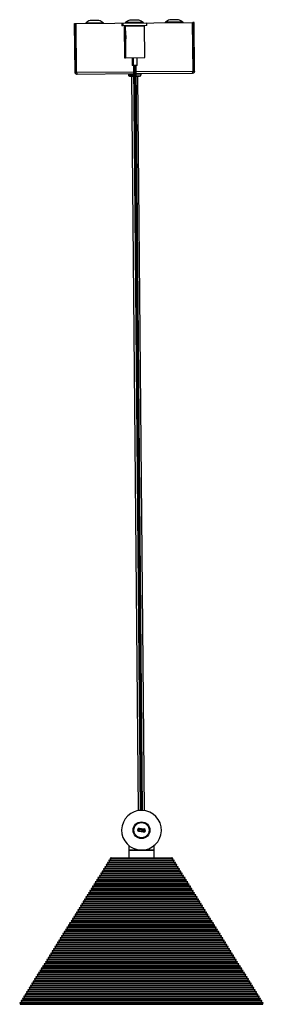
# Model space of a CAD drawing. Header units: millimetres. Extents: x 878 to 2596, y 431 to 1547.
# Tile 5 of 5: x 2443 to 2596, y 927 to 1547. Entities that reach past the tile are written whole.
import ezdxf

# ---------------------------------------------------------------- set-up
doc = ezdxf.new("R2010")
doc.units = ezdxf.units.MM

msp = doc.modelspace()

# ---------------------------------------------------------------- linework, layer by layer
at = {"color": 7, "linetype": 'Continuous', "lineweight": 25}
for p, q in [((2477.36, 1513.73), (2477.09, 1544.33)), ((2477.09, 1544.33), (2477.89, 1544.33)), ((2478.16, 1513.73), (2477.89, 1544.33)), ((2477.99, 1544.33), (2551.18, 1544.98)), ((2478.26, 1513.73), (2477.99, 1544.33)), ((2495.09, 1544.76), (2484.08, 1544.66)), ((2492.31, 1546.31), (2486.83, 1546.26)), ((2506.77, 1544.39), (2506.78, 1542.89)), ((2507.4, 1544.39), (2506.77, 1544.39)), ((2507.41, 1542.89), (2506.78, 1542.89)), ((2522.4, 1544.53), (2507.4, 1544.39)), ((2507.4, 1544.39), (2507.41, 1542.89)), ((2522.41, 1543.03), (2507.41, 1542.89)), ((2508.28, 1542.8), (2508.91, 1542.81)), ((2508.28, 1542.8), (2508.46, 1522.8)), ((2508.91, 1542.81), (2520.91, 1542.91)), ((2508.91, 1542.81), (2508.97, 1536.83)), ((2520.09, 1544.98), (2509.08, 1544.89)), ((2509.98, 1542.92), (2509.98, 1542.82)), ((2510.61, 1542.92), (2510.61, 1542.82)), ((2517.31, 1546.53), (2511.83, 1546.48)), ((2519.21, 1542.9), (2519.21, 1543)), ((2521.09, 1522.91), (2520.91, 1542.91)), ((2522.41, 1543.03), (2522.4, 1544.53)), ((2545.09, 1545.2), (2534.08, 1545.11)), ((2542.31, 1546.75), (2536.83, 1546.7)), ((2551.45, 1514.38), (2551.18, 1544.98)), ((2552.08, 1544.99), (2551.28, 1544.98)), ((2551.55, 1514.38), (2551.28, 1544.98)), ((2552.35, 1514.39), (2552.08, 1544.99)), ((2508.99, 1534.62), (2509.09, 1522.81)), ((2508.46, 1522.8), (2509.09, 1522.81)), ((2509.09, 1522.81), (2521.09, 1522.91)), ((2513.21, 1522.84), (2513.26, 1517.85)), ((2513.89, 1517.85), (2513.26, 1517.85)), ((2513.84, 1522.85), (2513.89, 1517.85)), ((2515.02, 1517.86), (2513.89, 1517.85)), ((2514.01, 1517.85), (2518.16, 1049.45)), ((2514.64, 1517.86), (2518.79, 1049.48)), ((2516.39, 1517.87), (2515.02, 1517.86)), ((2519.79, 1049.46), (2515.64, 1517.87)), ((2516.39, 1517.87), (2516.34, 1522.87)), ((2478.16, 1513.73), (2477.36, 1513.73)), ((2478.26, 1513.73), (2514.04, 1514.05)), ((2514.05, 1512.65), (2478.77, 1512.34)), ((2510.87, 1512.62), (2510.87, 1512.12)), ((2510.87, 1512.12), (2514.06, 1512.15)), ((2511.88, 1511.13), (2514.07, 1511.15)), ((2512.88, 1511.14), (2516.97, 1049.31)), ((2515.67, 1514.07), (2551.45, 1514.38)), ((2550.97, 1512.98), (2515.68, 1512.67)), ((2515.69, 1512.17), (2518.87, 1512.19)), ((2515.7, 1511.17), (2517.88, 1511.19)), ((2520.97, 1049.34), (2516.88, 1511.18)), ((2518.87, 1512.19), (2518.87, 1512.69)), ((2551.55, 1514.38), (2552.35, 1514.39)), ((2517.1, 1037.24), (2516.6, 1037.3)), ((2521.06, 1036.73), (2517.1, 1037.24)), ((2517.47, 1036.18), (2517.53, 1036.68)), ((2520.44, 1035.8), (2517.47, 1036.18)), ((2517.53, 1036.68), (2520.51, 1036.3)), ((2517.66, 1037.67), (2517.72, 1038.17)), ((2520.63, 1037.29), (2517.66, 1037.67)), ((2517.72, 1038.17), (2520.7, 1037.79)), ((2520.44, 1035.8), (2520.51, 1036.3)), ((2520.63, 1037.29), (2520.7, 1037.79)), ((2521.06, 1036.73), (2521.56, 1036.67)), ((2511.08, 1027.31), (2511.08, 1024.48)), ((2511.08, 1024.48), (2511.08, 1019.67)), ((2519.08, 1024.48), (2511.08, 1024.48)), ((2511.08, 1024.48), (2519.08, 1024.48)), ((2527.08, 1024.48), (2519.08, 1024.48)), ((2519.08, 1024.48), (2527.08, 1024.48)), ((2527.08, 1024.48), (2527.08, 1027.35)), ((2527.08, 1019.67), (2527.08, 1024.48)), ((2527.68, 1027.91), (2527.68, 1027.91)), ((2497.89, 1015.6), (2496.84, 1015.34)), ((2498.74, 1016.95), (2497.69, 1016.7)), ((2497.69, 1016.7), (2497.94, 1015.68)), ((2497.69, 1016.7), (2519.08, 1016.7)), ((2497.94, 1015.68), (2497.89, 1015.6)), ((2497.89, 1015.6), (2519.08, 1015.6)), ((2497.94, 1015.68), (2519.08, 1015.68)), ((2499.58, 1018.31), (2498.54, 1018.05)), ((2498.54, 1018.05), (2498.79, 1017.04)), ((2498.54, 1018.05), (2519.08, 1018.05)), ((2498.79, 1017.04), (2498.74, 1016.95)), ((2498.74, 1016.95), (2519.08, 1016.95)), ((2498.79, 1017.04), (2519.08, 1017.04)), ((2500.43, 1019.67), (2499.39, 1019.41)), ((2499.39, 1019.41), (2499.64, 1018.4)), ((2499.39, 1019.41), (2519.08, 1019.41)), ((2499.64, 1018.4), (2499.58, 1018.31)), ((2499.58, 1018.31), (2519.08, 1018.31)), ((2499.64, 1018.4), (2519.08, 1018.4)), ((2500.43, 1019.67), (2519.08, 1019.67)), ((2519.08, 1019.67), (2537.73, 1019.67)), ((2519.08, 1019.41), (2538.78, 1019.41)), ((2519.08, 1018.4), (2538.53, 1018.4)), ((2519.08, 1018.31), (2519.08, 1018.4)), ((2519.08, 1018.31), (2538.58, 1018.31)), ((2519.08, 1018.05), (2539.63, 1018.05)), ((2519.08, 1017.04), (2539.37, 1017.04)), ((2519.08, 1016.95), (2519.08, 1017.04)), ((2519.08, 1016.95), (2539.43, 1016.95)), ((2519.08, 1016.7), (2540.47, 1016.7)), ((2519.08, 1015.68), (2540.22, 1015.68)), ((2519.08, 1015.6), (2519.08, 1015.68)), ((2519.08, 1015.6), (2540.28, 1015.6)), ((2538.78, 1019.41), (2537.73, 1019.67)), ((2538.53, 1018.4), (2538.78, 1019.41)), ((2538.58, 1018.31), (2538.53, 1018.4)), ((2539.63, 1018.05), (2538.58, 1018.31)), ((2539.37, 1017.04), (2539.63, 1018.05)), ((2539.43, 1016.95), (2539.37, 1017.04)), ((2540.47, 1016.7), (2539.43, 1016.95)), ((2540.22, 1015.68), (2540.47, 1016.7)), ((2540.28, 1015.6), (2540.22, 1015.68)), ((2541.32, 1015.34), (2540.28, 1015.6)), ((2494.5, 1010.17), (2493.45, 1009.91)), ((2493.45, 1009.91), (2493.7, 1008.9)), ((2493.45, 1009.91), (2519.08, 1009.91)), ((2495.34, 1011.53), (2494.3, 1011.27)), ((2494.3, 1011.27), (2494.55, 1010.25)), ((2494.3, 1011.27), (2519.08, 1011.27)), ((2494.55, 1010.25), (2494.5, 1010.17)), ((2494.5, 1010.17), (2519.08, 1010.17)), ((2494.55, 1010.25), (2519.08, 1010.25)), ((2496.19, 1012.88), (2495.15, 1012.62)), ((2495.15, 1012.62), (2495.4, 1011.61)), ((2495.15, 1012.62), (2519.08, 1012.62)), ((2495.4, 1011.61), (2495.34, 1011.53)), ((2495.34, 1011.53), (2519.08, 1011.53)), ((2495.4, 1011.61), (2519.08, 1011.61)), ((2497.04, 1014.24), (2495.99, 1013.98)), ((2495.99, 1013.98), (2496.24, 1012.97)), ((2495.99, 1013.98), (2519.08, 1013.98)), ((2496.24, 1012.97), (2496.19, 1012.88)), ((2496.19, 1012.88), (2519.08, 1012.88)), ((2496.24, 1012.97), (2519.08, 1012.97)), ((2496.84, 1015.34), (2497.09, 1014.32)), ((2496.84, 1015.34), (2519.08, 1015.34)), ((2497.09, 1014.32), (2497.04, 1014.24)), ((2497.04, 1014.24), (2519.08, 1014.24)), ((2497.09, 1014.32), (2519.08, 1014.32)), ((2519.08, 1015.34), (2541.32, 1015.34)), ((2519.08, 1014.32), (2541.07, 1014.32)), ((2519.08, 1014.24), (2519.08, 1014.32)), ((2519.08, 1014.24), (2541.12, 1014.24)), ((2519.08, 1013.98), (2542.17, 1013.98)), ((2519.08, 1012.97), (2541.92, 1012.97)), ((2519.08, 1012.88), (2519.08, 1012.97)), ((2519.08, 1012.88), (2541.97, 1012.88)), ((2519.08, 1012.62), (2543.02, 1012.62)), ((2519.08, 1011.61), (2542.77, 1011.61)), ((2519.08, 1011.53), (2519.08, 1011.61)), ((2519.08, 1011.53), (2542.82, 1011.53)), ((2519.08, 1011.27), (2543.86, 1011.27)), ((2519.08, 1010.25), (2543.61, 1010.25)), ((2519.08, 1010.17), (2519.08, 1010.25)), ((2519.08, 1010.17), (2543.67, 1010.17)), ((2519.08, 1009.91), (2544.71, 1009.91)), ((2541.07, 1014.32), (2541.32, 1015.34)), ((2541.12, 1014.24), (2541.07, 1014.32)), ((2542.17, 1013.98), (2541.12, 1014.24)), ((2541.92, 1012.97), (2542.17, 1013.98)), ((2541.97, 1012.88), (2541.92, 1012.97)), ((2543.02, 1012.62), (2541.97, 1012.88)), ((2542.77, 1011.61), (2543.02, 1012.62)), ((2542.82, 1011.53), (2542.77, 1011.61)), ((2543.86, 1011.27), (2542.82, 1011.53)), ((2543.61, 1010.25), (2543.86, 1011.27)), ((2543.67, 1010.17), (2543.61, 1010.25)), ((2544.71, 1009.91), (2543.67, 1010.17)), ((2544.46, 1008.9), (2544.71, 1009.91)), ((2490.26, 1003.38), (2489.21, 1003.13)), ((2491.1, 1004.74), (2490.06, 1004.48)), ((2490.06, 1004.48), (2490.31, 1003.47)), ((2490.06, 1004.48), (2519.08, 1004.48)), ((2490.31, 1003.47), (2490.26, 1003.38)), ((2490.26, 1003.38), (2519.08, 1003.38)), ((2490.31, 1003.47), (2519.08, 1003.47)), ((2491.95, 1006.1), (2490.91, 1005.84)), ((2490.91, 1005.84), (2491.16, 1004.83)), ((2490.91, 1005.84), (2519.08, 1005.84)), ((2491.16, 1004.83), (2491.1, 1004.74)), ((2491.1, 1004.74), (2519.08, 1004.74)), ((2491.16, 1004.83), (2519.08, 1004.83)), ((2492.8, 1007.46), (2491.75, 1007.2)), ((2491.75, 1007.2), (2492.01, 1006.18)), ((2491.75, 1007.2), (2519.08, 1007.2)), ((2492.01, 1006.18), (2491.95, 1006.1)), ((2491.95, 1006.1), (2519.08, 1006.1)), ((2492.01, 1006.18), (2519.08, 1006.18)), ((2493.65, 1008.81), (2492.6, 1008.55)), ((2492.6, 1008.55), (2492.85, 1007.54)), ((2492.6, 1008.55), (2519.08, 1008.55)), ((2492.85, 1007.54), (2492.8, 1007.46)), ((2492.8, 1007.46), (2519.08, 1007.46)), ((2492.85, 1007.54), (2519.08, 1007.54)), ((2493.7, 1008.9), (2493.65, 1008.81)), ((2493.65, 1008.81), (2519.08, 1008.81)), ((2493.7, 1008.9), (2519.08, 1008.9)), ((2519.08, 1008.9), (2544.46, 1008.9)), ((2519.08, 1008.81), (2519.08, 1008.9)), ((2519.08, 1008.81), (2544.52, 1008.81)), ((2519.08, 1008.55), (2545.56, 1008.55)), ((2519.08, 1007.54), (2545.31, 1007.54)), ((2519.08, 1007.46), (2519.08, 1007.54)), ((2519.08, 1007.46), (2545.36, 1007.46)), ((2519.08, 1007.2), (2546.41, 1007.2)), ((2519.08, 1006.18), (2546.16, 1006.18)), ((2519.08, 1006.1), (2519.08, 1006.18)), ((2519.08, 1006.1), (2546.21, 1006.1)), ((2519.08, 1005.84), (2547.26, 1005.84)), ((2519.08, 1004.83), (2547.01, 1004.83)), ((2519.08, 1004.74), (2519.08, 1004.83)), ((2519.08, 1004.74), (2547.06, 1004.74)), ((2519.08, 1004.48), (2548.1, 1004.48)), ((2519.08, 1003.47), (2547.85, 1003.47)), ((2519.08, 1003.38), (2519.08, 1003.47)), ((2519.08, 1003.38), (2547.91, 1003.38)), ((2544.52, 1008.81), (2544.46, 1008.9)), ((2545.56, 1008.55), (2544.52, 1008.81)), ((2545.31, 1007.54), (2545.56, 1008.55)), ((2545.36, 1007.46), (2545.31, 1007.54)), ((2546.41, 1007.2), (2545.36, 1007.46)), ((2546.16, 1006.18), (2546.41, 1007.2)), ((2546.21, 1006.1), (2546.16, 1006.18)), ((2547.26, 1005.84), (2546.21, 1006.1)), ((2547.01, 1004.83), (2547.26, 1005.84)), ((2547.06, 1004.74), (2547.01, 1004.83)), ((2548.1, 1004.48), (2547.06, 1004.74)), ((2547.85, 1003.47), (2548.1, 1004.48)), ((2547.91, 1003.38), (2547.85, 1003.47)), ((2548.95, 1003.13), (2547.91, 1003.38)), ((2486.86, 997.96), (2485.82, 997.7)), ((2485.82, 997.7), (2486.07, 996.69)), ((2485.82, 997.7), (2519.08, 997.7)), ((2487.71, 999.31), (2486.67, 999.06)), ((2486.67, 999.06), (2486.92, 998.04)), ((2486.67, 999.06), (2519.08, 999.06)), ((2486.92, 998.04), (2486.86, 997.96)), ((2486.86, 997.96), (2519.08, 997.96)), ((2486.92, 998.04), (2519.08, 998.04)), ((2488.56, 1000.67), (2487.52, 1000.41)), ((2487.52, 1000.41), (2487.77, 999.4)), ((2487.52, 1000.41), (2519.08, 1000.41)), ((2487.77, 999.4), (2487.71, 999.31)), ((2487.71, 999.31), (2519.08, 999.31)), ((2487.77, 999.4), (2519.08, 999.4)), ((2489.41, 1002.03), (2488.36, 1001.77)), ((2488.36, 1001.77), (2488.61, 1000.76)), ((2488.36, 1001.77), (2519.08, 1001.77)), ((2488.61, 1000.76), (2488.56, 1000.67)), ((2488.56, 1000.67), (2519.08, 1000.67)), ((2488.61, 1000.76), (2519.08, 1000.76)), ((2489.21, 1003.13), (2489.46, 1002.11)), ((2489.21, 1003.13), (2519.08, 1003.13)), ((2489.46, 1002.11), (2489.41, 1002.03)), ((2489.41, 1002.03), (2519.08, 1002.03)), ((2489.46, 1002.11), (2519.08, 1002.11)), ((2519.08, 1003.13), (2548.95, 1003.13)), ((2519.08, 1002.11), (2548.7, 1002.11)), ((2519.08, 1002.03), (2519.08, 1002.11)), ((2519.08, 1002.03), (2548.75, 1002.03)), ((2519.08, 1001.77), (2549.8, 1001.77)), ((2519.08, 1000.76), (2549.55, 1000.76)), ((2519.08, 1000.67), (2519.08, 1000.76)), ((2519.08, 1000.67), (2549.6, 1000.67)), ((2519.08, 1000.41), (2550.65, 1000.41)), ((2519.08, 999.4), (2550.4, 999.4)), ((2519.08, 999.31), (2519.08, 999.4)), ((2519.08, 999.31), (2550.45, 999.31)), ((2519.08, 999.06), (2551.5, 999.06)), ((2519.08, 998.04), (2551.25, 998.04)), ((2519.08, 997.96), (2519.08, 998.04)), ((2519.08, 997.96), (2551.3, 997.96)), ((2519.08, 997.7), (2552.34, 997.7)), ((2548.7, 1002.11), (2548.95, 1003.13)), ((2548.75, 1002.03), (2548.7, 1002.11)), ((2549.8, 1001.77), (2548.75, 1002.03)), ((2549.55, 1000.76), (2549.8, 1001.77)), ((2549.6, 1000.67), (2549.55, 1000.76)), ((2550.65, 1000.41), (2549.6, 1000.67)), ((2550.4, 999.4), (2550.65, 1000.41)), ((2550.45, 999.31), (2550.4, 999.4)), ((2551.5, 999.06), (2550.45, 999.31)), ((2551.25, 998.04), (2551.5, 999.06)), ((2551.3, 997.96), (2551.25, 998.04)), ((2552.34, 997.7), (2551.3, 997.96)), ((2552.09, 996.69), (2552.34, 997.7)), ((2482.63, 991.17), (2481.58, 990.91)), ((2481.58, 990.91), (2481.83, 989.9)), ((2481.58, 990.91), (2519.08, 990.91)), ((2483.47, 992.53), (2482.43, 992.27)), ((2482.43, 992.27), (2482.68, 991.26)), ((2482.43, 992.27), (2519.08, 992.27)), ((2482.68, 991.26), (2482.63, 991.17)), ((2482.63, 991.17), (2519.08, 991.17)), ((2482.68, 991.26), (2519.08, 991.26)), ((2484.32, 993.89), (2483.28, 993.63)), ((2483.28, 993.63), (2483.53, 992.61)), ((2483.28, 993.63), (2519.08, 993.63)), ((2483.53, 992.61), (2483.47, 992.53)), ((2483.47, 992.53), (2519.08, 992.53)), ((2483.53, 992.61), (2519.08, 992.61)), ((2485.17, 995.24), (2484.12, 994.99)), ((2484.12, 994.99), (2484.37, 993.97)), ((2484.12, 994.99), (2519.08, 994.99)), ((2484.37, 993.97), (2484.32, 993.89)), ((2484.32, 993.89), (2519.08, 993.89)), ((2484.37, 993.97), (2519.08, 993.97)), ((2486.02, 996.6), (2484.97, 996.34)), ((2484.97, 996.34), (2485.22, 995.33)), ((2484.97, 996.34), (2519.08, 996.34)), ((2485.22, 995.33), (2485.17, 995.24)), ((2485.17, 995.24), (2519.08, 995.24)), ((2485.22, 995.33), (2519.08, 995.33)), ((2486.07, 996.69), (2486.02, 996.6)), ((2486.02, 996.6), (2519.08, 996.6)), ((2486.07, 996.69), (2519.08, 996.69)), ((2519.08, 996.69), (2552.09, 996.69)), ((2519.08, 996.6), (2519.08, 996.69)), ((2519.08, 996.6), (2552.15, 996.6)), ((2519.08, 996.34), (2553.19, 996.34)), ((2519.08, 995.33), (2552.94, 995.33)), ((2519.08, 995.24), (2519.08, 995.33)), ((2519.08, 995.24), (2552.99, 995.24)), ((2519.08, 994.99), (2554.04, 994.99)), ((2519.08, 993.97), (2553.79, 993.97)), ((2519.08, 993.89), (2519.08, 993.97)), ((2519.08, 993.89), (2553.84, 993.89)), ((2519.08, 993.63), (2554.89, 993.63)), ((2519.08, 992.61), (2554.64, 992.61)), ((2519.08, 992.53), (2519.08, 992.61)), ((2519.08, 992.53), (2554.69, 992.53)), ((2519.08, 992.27), (2555.73, 992.27)), ((2519.08, 991.26), (2555.48, 991.26)), ((2519.08, 991.17), (2519.08, 991.26)), ((2519.08, 991.17), (2555.54, 991.17)), ((2519.08, 990.91), (2556.58, 990.91)), ((2552.15, 996.6), (2552.09, 996.69)), ((2553.19, 996.34), (2552.15, 996.6)), ((2552.94, 995.33), (2553.19, 996.34)), ((2552.99, 995.24), (2552.94, 995.33)), ((2554.04, 994.99), (2552.99, 995.24)), ((2553.79, 993.97), (2554.04, 994.99)), ((2553.84, 993.89), (2553.79, 993.97)), ((2554.89, 993.63), (2553.84, 993.89)), ((2554.64, 992.61), (2554.89, 993.63)), ((2554.69, 992.53), (2554.64, 992.61)), ((2555.73, 992.27), (2554.69, 992.53)), ((2555.48, 991.26), (2555.73, 992.27)), ((2555.54, 991.17), (2555.48, 991.26)), ((2556.58, 990.91), (2555.54, 991.17)), ((2556.33, 989.9), (2556.58, 990.91)), ((2479.23, 985.75), (2478.19, 985.49)), ((2478.19, 985.49), (2478.44, 984.47)), ((2478.19, 985.49), (2519.08, 985.49)), ((2480.08, 987.1), (2479.04, 986.84)), ((2479.04, 986.84), (2479.29, 985.83)), ((2479.04, 986.84), (2519.08, 986.84)), ((2479.29, 985.83), (2479.23, 985.75)), ((2479.23, 985.75), (2519.08, 985.75)), ((2479.29, 985.83), (2519.08, 985.83)), ((2480.93, 988.46), (2479.88, 988.2)), ((2479.88, 988.2), (2480.13, 987.19)), ((2479.88, 988.2), (2519.08, 988.2)), ((2480.13, 987.19), (2480.08, 987.1)), ((2480.08, 987.1), (2519.08, 987.1)), ((2480.13, 987.19), (2519.08, 987.19)), ((2481.78, 989.82), (2480.73, 989.56)), ((2480.73, 989.56), (2480.98, 988.54)), ((2480.73, 989.56), (2519.08, 989.56)), ((2480.98, 988.54), (2480.93, 988.46)), ((2480.93, 988.46), (2519.08, 988.46)), ((2480.98, 988.54), (2519.08, 988.54)), ((2481.83, 989.9), (2481.78, 989.82)), ((2481.78, 989.82), (2519.08, 989.82)), ((2481.83, 989.9), (2519.08, 989.9)), ((2519.08, 989.9), (2556.33, 989.9)), ((2519.08, 989.82), (2519.08, 989.9)), ((2519.08, 989.82), (2556.39, 989.82)), ((2519.08, 989.56), (2557.43, 989.56)), ((2519.08, 988.54), (2557.18, 988.54)), ((2519.08, 988.46), (2519.08, 988.54)), ((2519.08, 988.46), (2557.23, 988.46)), ((2519.08, 988.2), (2558.28, 988.2)), ((2519.08, 987.19), (2558.03, 987.19)), ((2519.08, 987.1), (2519.08, 987.19)), ((2519.08, 987.1), (2558.08, 987.1)), ((2519.08, 986.84), (2559.13, 986.84)), ((2519.08, 985.83), (2558.88, 985.83)), ((2519.08, 985.75), (2519.08, 985.83)), ((2519.08, 985.75), (2558.93, 985.75)), ((2519.08, 985.49), (2559.97, 985.49)), ((2556.39, 989.82), (2556.33, 989.9)), ((2557.43, 989.56), (2556.39, 989.82)), ((2557.18, 988.54), (2557.43, 989.56)), ((2557.23, 988.46), (2557.18, 988.54)), ((2558.28, 988.2), (2557.23, 988.46)), ((2558.03, 987.19), (2558.28, 988.2)), ((2558.08, 987.1), (2558.03, 987.19)), ((2559.13, 986.84), (2558.08, 987.1)), ((2558.88, 985.83), (2559.13, 986.84)), ((2558.93, 985.75), (2558.88, 985.83)), ((2559.97, 985.49), (2558.93, 985.75)), ((2559.72, 984.47), (2559.97, 985.49)), ((2474.99, 978.96), (2473.95, 978.7)), ((2473.95, 978.7), (2474.2, 977.69)), ((2473.95, 978.7), (2519.08, 978.7)), ((2475.84, 980.32), (2474.8, 980.06)), ((2474.8, 980.06), (2475.05, 979.05)), ((2474.8, 980.06), (2519.08, 980.06)), ((2475.05, 979.05), (2474.99, 978.96)), ((2474.99, 978.96), (2519.08, 978.96)), ((2475.05, 979.05), (2519.08, 979.05)), ((2476.69, 981.67), (2475.65, 981.42)), ((2475.65, 981.42), (2475.9, 980.4)), ((2475.65, 981.42), (2519.08, 981.42)), ((2475.9, 980.4), (2475.84, 980.32)), ((2475.84, 980.32), (2519.08, 980.32)), ((2475.9, 980.4), (2519.08, 980.4)), ((2477.54, 983.03), (2476.49, 982.77)), ((2476.49, 982.77), (2476.74, 981.76)), ((2476.49, 982.77), (2519.08, 982.77)), ((2476.74, 981.76), (2476.69, 981.67)), ((2476.69, 981.67), (2519.08, 981.67)), ((2476.74, 981.76), (2519.08, 981.76)), ((2478.39, 984.39), (2477.34, 984.13)), ((2477.34, 984.13), (2477.59, 983.12)), ((2477.34, 984.13), (2519.08, 984.13)), ((2477.59, 983.12), (2477.54, 983.03)), ((2477.54, 983.03), (2519.08, 983.03)), ((2477.59, 983.12), (2519.08, 983.12)), ((2478.44, 984.47), (2478.39, 984.39)), ((2478.39, 984.39), (2519.08, 984.39)), ((2478.44, 984.47), (2519.08, 984.47)), ((2519.08, 984.47), (2559.72, 984.47)), ((2519.08, 984.39), (2519.08, 984.47)), ((2519.08, 984.39), (2559.78, 984.39)), ((2519.08, 984.13), (2560.82, 984.13)), ((2519.08, 983.12), (2560.57, 983.12)), ((2519.08, 983.03), (2519.08, 983.12)), ((2519.08, 983.03), (2560.62, 983.03)), ((2519.08, 982.77), (2561.67, 982.77)), ((2519.08, 981.76), (2561.42, 981.76)), ((2519.08, 981.67), (2519.08, 981.76)), ((2519.08, 981.67), (2561.47, 981.67)), ((2519.08, 981.42), (2562.52, 981.42)), ((2519.08, 980.4), (2562.27, 980.4)), ((2519.08, 980.32), (2519.08, 980.4)), ((2519.08, 980.32), (2562.32, 980.32)), ((2519.08, 980.06), (2563.37, 980.06)), ((2519.08, 979.05), (2563.12, 979.05)), ((2519.08, 978.96), (2519.08, 979.05)), ((2519.08, 978.96), (2563.17, 978.96)), ((2519.08, 978.7), (2564.21, 978.7)), ((2559.78, 984.39), (2559.72, 984.47)), ((2560.82, 984.13), (2559.78, 984.39)), ((2560.57, 983.12), (2560.82, 984.13)), ((2560.62, 983.03), (2560.57, 983.12)), ((2561.67, 982.77), (2560.62, 983.03)), ((2561.42, 981.76), (2561.67, 982.77)), ((2561.47, 981.67), (2561.42, 981.76)), ((2562.52, 981.42), (2561.47, 981.67)), ((2562.27, 980.4), (2562.52, 981.42)), ((2562.32, 980.32), (2562.27, 980.4)), ((2563.37, 980.06), (2562.32, 980.32)), ((2563.12, 979.05), (2563.37, 980.06)), ((2563.17, 978.96), (2563.12, 979.05)), ((2564.21, 978.7), (2563.17, 978.96)), ((2563.96, 977.69), (2564.21, 978.7)), ((2471.6, 973.53), (2470.56, 973.28)), ((2470.56, 973.28), (2470.81, 972.26)), ((2470.56, 973.28), (2519.08, 973.28)), ((2470.81, 972.26), (2470.76, 972.18)), ((2470.81, 972.26), (2519.08, 972.26)), ((2472.45, 974.89), (2471.41, 974.63)), ((2471.41, 974.63), (2471.66, 973.62)), ((2471.41, 974.63), (2519.08, 974.63)), ((2471.66, 973.62), (2471.6, 973.53)), ((2471.6, 973.53), (2519.08, 973.53)), ((2471.66, 973.62), (2519.08, 973.62)), ((2473.3, 976.25), (2472.25, 975.99)), ((2472.25, 975.99), (2472.5, 974.98)), ((2472.25, 975.99), (2519.08, 975.99)), ((2472.5, 974.98), (2472.45, 974.89)), ((2472.45, 974.89), (2519.08, 974.89)), ((2472.5, 974.98), (2519.08, 974.98)), ((2474.15, 977.6), (2473.1, 977.35)), ((2473.1, 977.35), (2473.35, 976.33)), ((2473.1, 977.35), (2519.08, 977.35)), ((2473.35, 976.33), (2473.3, 976.25)), ((2473.3, 976.25), (2519.08, 976.25)), ((2473.35, 976.33), (2519.08, 976.33)), ((2474.2, 977.69), (2474.15, 977.6)), ((2474.15, 977.6), (2519.08, 977.6)), ((2474.2, 977.69), (2519.08, 977.69)), ((2519.08, 977.69), (2563.96, 977.69)), ((2519.08, 977.6), (2519.08, 977.69)), ((2519.08, 977.6), (2564.02, 977.6)), ((2519.08, 977.35), (2565.06, 977.35)), ((2519.08, 976.33), (2564.81, 976.33)), ((2519.08, 976.25), (2519.08, 976.33)), ((2519.08, 976.25), (2564.86, 976.25)), ((2519.08, 975.99), (2565.91, 975.99)), ((2519.08, 974.98), (2565.66, 974.98)), ((2519.08, 974.89), (2519.08, 974.98)), ((2519.08, 974.89), (2565.71, 974.89)), ((2519.08, 974.63), (2566.76, 974.63)), ((2519.08, 973.62), (2566.51, 973.62)), ((2519.08, 973.53), (2519.08, 973.62)), ((2519.08, 973.53), (2566.56, 973.53)), ((2519.08, 973.28), (2567.6, 973.28)), ((2519.08, 972.26), (2567.35, 972.26)), ((2519.08, 972.18), (2519.08, 972.26)), ((2564.02, 977.6), (2563.96, 977.69)), ((2565.06, 977.35), (2564.02, 977.6)), ((2564.81, 976.33), (2565.06, 977.35)), ((2564.86, 976.25), (2564.81, 976.33)), ((2565.91, 975.99), (2564.86, 976.25)), ((2565.66, 974.98), (2565.91, 975.99)), ((2565.71, 974.89), (2565.66, 974.98)), ((2566.76, 974.63), (2565.71, 974.89)), ((2566.51, 973.62), (2566.76, 974.63)), ((2566.56, 973.53), (2566.51, 973.62)), ((2567.6, 973.28), (2566.56, 973.53)), ((2567.35, 972.26), (2567.6, 973.28)), ((2567.41, 972.18), (2567.35, 972.26)), ((2467.36, 966.75), (2466.32, 966.49)), ((2466.32, 966.49), (2466.57, 965.48)), ((2466.32, 966.49), (2519.08, 966.49)), ((2468.21, 968.11), (2467.17, 967.85)), ((2467.17, 967.85), (2467.42, 966.83)), ((2467.17, 967.85), (2519.08, 967.85)), ((2467.42, 966.83), (2467.36, 966.75)), ((2467.36, 966.75), (2519.08, 966.75)), ((2467.42, 966.83), (2519.08, 966.83)), ((2469.06, 969.46), (2468.01, 969.2)), ((2468.01, 969.2), (2468.26, 968.19)), ((2468.01, 969.2), (2519.08, 969.2)), ((2468.26, 968.19), (2468.21, 968.11)), ((2468.21, 968.11), (2519.08, 968.11)), ((2468.26, 968.19), (2519.08, 968.19)), ((2469.91, 970.82), (2468.86, 970.56)), ((2468.86, 970.56), (2469.11, 969.55)), ((2468.86, 970.56), (2519.08, 970.56)), ((2469.11, 969.55), (2469.06, 969.46)), ((2469.06, 969.46), (2519.08, 969.46)), ((2469.11, 969.55), (2519.08, 969.55)), ((2470.76, 972.18), (2469.71, 971.92)), ((2469.71, 971.92), (2469.96, 970.9)), ((2469.71, 971.92), (2519.08, 971.92)), ((2469.96, 970.9), (2469.91, 970.82)), ((2469.91, 970.82), (2519.08, 970.82)), ((2469.96, 970.9), (2519.08, 970.9)), ((2470.76, 972.18), (2519.08, 972.18)), ((2519.08, 972.18), (2567.41, 972.18)), ((2519.08, 971.92), (2568.45, 971.92)), ((2519.08, 970.9), (2568.2, 970.9)), ((2519.08, 970.82), (2519.08, 970.9)), ((2519.08, 970.82), (2568.26, 970.82)), ((2519.08, 970.56), (2569.3, 970.56)), ((2519.08, 969.55), (2569.05, 969.55)), ((2519.08, 969.46), (2519.08, 969.55)), ((2519.08, 969.46), (2569.1, 969.46)), ((2519.08, 969.2), (2570.15, 969.2)), ((2519.08, 968.19), (2569.9, 968.19)), ((2519.08, 968.11), (2519.08, 968.19)), ((2519.08, 968.11), (2569.95, 968.11)), ((2519.08, 967.85), (2571, 967.85)), ((2519.08, 966.83), (2570.75, 966.83)), ((2519.08, 966.75), (2519.08, 966.83)), ((2519.08, 966.75), (2570.8, 966.75)), ((2519.08, 966.49), (2571.84, 966.49)), ((2568.45, 971.92), (2567.41, 972.18)), ((2568.2, 970.9), (2568.45, 971.92)), ((2568.26, 970.82), (2568.2, 970.9)), ((2569.3, 970.56), (2568.26, 970.82)), ((2569.05, 969.55), (2569.3, 970.56)), ((2569.1, 969.46), (2569.05, 969.55)), ((2570.15, 969.2), (2569.1, 969.46)), ((2569.9, 968.19), (2570.15, 969.2)), ((2569.95, 968.11), (2569.9, 968.19)), ((2571, 967.85), (2569.95, 968.11)), ((2570.75, 966.83), (2571, 967.85)), ((2570.8, 966.75), (2570.75, 966.83)), ((2571.84, 966.49), (2570.8, 966.75)), ((2571.59, 965.48), (2571.84, 966.49)), ((2463.12, 959.96), (2462.08, 959.71)), ((2463.97, 961.32), (2462.93, 961.06)), ((2462.93, 961.06), (2463.18, 960.05)), ((2462.93, 961.06), (2519.08, 961.06)), ((2463.18, 960.05), (2463.12, 959.96)), ((2463.12, 959.96), (2519.08, 959.96)), ((2463.18, 960.05), (2519.08, 960.05)), ((2464.82, 962.68), (2463.78, 962.42)), ((2463.78, 962.42), (2464.03, 961.41)), ((2463.78, 962.42), (2519.08, 962.42)), ((2464.03, 961.41), (2463.97, 961.32)), ((2463.97, 961.32), (2519.08, 961.32)), ((2464.03, 961.41), (2519.08, 961.41)), ((2465.67, 964.04), (2464.62, 963.78)), ((2464.62, 963.78), (2464.87, 962.76)), ((2464.62, 963.78), (2519.08, 963.78)), ((2464.87, 962.76), (2464.82, 962.68)), ((2464.82, 962.68), (2519.08, 962.68)), ((2464.87, 962.76), (2519.08, 962.76)), ((2466.52, 965.39), (2465.47, 965.13)), ((2465.47, 965.13), (2465.72, 964.12)), ((2465.47, 965.13), (2519.08, 965.13)), ((2465.72, 964.12), (2465.67, 964.04)), ((2465.67, 964.04), (2519.08, 964.04)), ((2465.72, 964.12), (2519.08, 964.12)), ((2466.57, 965.48), (2466.52, 965.39)), ((2466.52, 965.39), (2519.08, 965.39)), ((2466.57, 965.48), (2519.08, 965.48)), ((2519.08, 965.48), (2571.59, 965.48)), ((2519.08, 965.39), (2519.08, 965.48)), ((2519.08, 965.39), (2571.65, 965.39)), ((2519.08, 965.13), (2572.69, 965.13)), ((2519.08, 964.12), (2572.44, 964.12)), ((2519.08, 964.04), (2519.08, 964.12)), ((2519.08, 964.04), (2572.49, 964.04)), ((2519.08, 963.78), (2573.54, 963.78)), ((2519.08, 962.76), (2573.29, 962.76)), ((2519.08, 962.68), (2519.08, 962.76)), ((2519.08, 962.68), (2573.34, 962.68)), ((2519.08, 962.42), (2574.39, 962.42)), ((2519.08, 961.41), (2574.14, 961.41)), ((2519.08, 961.32), (2519.08, 961.41)), ((2519.08, 961.32), (2574.19, 961.32)), ((2519.08, 961.06), (2575.24, 961.06)), ((2519.08, 960.05), (2574.99, 960.05)), ((2519.08, 959.96), (2519.08, 960.05)), ((2519.08, 959.96), (2575.04, 959.96)), ((2571.65, 965.39), (2571.59, 965.48)), ((2572.69, 965.13), (2571.65, 965.39)), ((2572.44, 964.12), (2572.69, 965.13)), ((2572.49, 964.04), (2572.44, 964.12)), ((2573.54, 963.78), (2572.49, 964.04)), ((2573.29, 962.76), (2573.54, 963.78)), ((2573.34, 962.68), (2573.29, 962.76)), ((2574.39, 962.42), (2573.34, 962.68)), ((2574.14, 961.41), (2574.39, 962.42)), ((2574.19, 961.32), (2574.14, 961.41)), ((2575.24, 961.06), (2574.19, 961.32)), ((2574.99, 960.05), (2575.24, 961.06)), ((2575.04, 959.96), (2574.99, 960.05)), ((2576.08, 959.71), (2575.04, 959.96)), ((2459.73, 954.54), (2458.69, 954.28)), ((2458.69, 954.28), (2458.94, 953.27)), ((2458.69, 954.28), (2519.08, 954.28)), ((2460.58, 955.89), (2459.54, 955.64)), ((2459.54, 955.64), (2459.79, 954.62)), ((2459.54, 955.64), (2519.08, 955.64)), ((2459.79, 954.62), (2459.73, 954.54)), ((2459.73, 954.54), (2519.08, 954.54)), ((2459.79, 954.62), (2519.08, 954.62)), ((2461.43, 957.25), (2460.38, 956.99)), ((2460.38, 956.99), (2460.63, 955.98)), ((2460.38, 956.99), (2519.08, 956.99)), ((2460.63, 955.98), (2460.58, 955.89)), ((2460.58, 955.89), (2519.08, 955.89)), ((2460.63, 955.98), (2519.08, 955.98)), ((2462.28, 958.61), (2461.23, 958.35)), ((2461.23, 958.35), (2461.48, 957.34)), ((2461.23, 958.35), (2519.08, 958.35)), ((2461.48, 957.34), (2461.43, 957.25)), ((2461.43, 957.25), (2519.08, 957.25)), ((2461.48, 957.34), (2519.08, 957.34)), ((2462.08, 959.71), (2462.33, 958.69)), ((2462.08, 959.71), (2519.08, 959.71)), ((2462.33, 958.69), (2462.28, 958.61)), ((2462.28, 958.61), (2519.08, 958.61)), ((2462.33, 958.69), (2519.08, 958.69)), ((2519.08, 959.71), (2576.08, 959.71)), ((2519.08, 958.69), (2575.83, 958.69)), ((2519.08, 958.61), (2519.08, 958.69)), ((2519.08, 958.61), (2575.89, 958.61)), ((2519.08, 958.35), (2576.93, 958.35)), ((2519.08, 957.34), (2576.68, 957.34)), ((2519.08, 957.25), (2519.08, 957.34)), ((2519.08, 957.25), (2576.73, 957.25)), ((2519.08, 956.99), (2577.78, 956.99)), ((2519.08, 955.98), (2577.53, 955.98)), ((2519.08, 955.89), (2519.08, 955.98)), ((2519.08, 955.89), (2577.58, 955.89)), ((2519.08, 955.64), (2578.63, 955.64)), ((2519.08, 954.62), (2578.38, 954.62)), ((2519.08, 954.54), (2519.08, 954.62)), ((2519.08, 954.54), (2578.43, 954.54)), ((2519.08, 954.28), (2579.48, 954.28)), ((2575.83, 958.69), (2576.08, 959.71)), ((2575.89, 958.61), (2575.83, 958.69)), ((2576.93, 958.35), (2575.89, 958.61)), ((2576.68, 957.34), (2576.93, 958.35)), ((2576.73, 957.25), (2576.68, 957.34)), ((2577.78, 956.99), (2576.73, 957.25)), ((2577.53, 955.98), (2577.78, 956.99)), ((2577.58, 955.89), (2577.53, 955.98)), ((2578.63, 955.64), (2577.58, 955.89)), ((2578.38, 954.62), (2578.63, 955.64)), ((2578.43, 954.54), (2578.38, 954.62)), ((2579.48, 954.28), (2578.43, 954.54)), ((2579.22, 953.27), (2579.48, 954.28)), ((2455.49, 947.75), (2454.45, 947.49)), ((2454.45, 947.49), (2454.7, 946.48)), ((2454.45, 947.49), (2519.08, 947.49)), ((2456.34, 949.11), (2455.3, 948.85)), ((2455.3, 948.85), (2455.55, 947.84)), ((2455.3, 948.85), (2519.08, 948.85)), ((2455.55, 947.84), (2455.49, 947.75)), ((2455.49, 947.75), (2519.08, 947.75)), ((2455.55, 947.84), (2519.08, 947.84)), ((2457.19, 950.47), (2456.14, 950.21)), ((2456.14, 950.21), (2456.39, 949.19)), ((2456.14, 950.21), (2519.08, 950.21)), ((2456.39, 949.19), (2456.34, 949.11)), ((2456.34, 949.11), (2519.08, 949.11)), ((2456.39, 949.19), (2519.08, 949.19)), ((2458.04, 951.82), (2456.99, 951.57)), ((2456.99, 951.57), (2457.24, 950.55)), ((2456.99, 951.57), (2519.08, 951.57)), ((2457.24, 950.55), (2457.19, 950.47)), ((2457.19, 950.47), (2519.08, 950.47)), ((2457.24, 950.55), (2519.08, 950.55)), ((2458.89, 953.18), (2457.84, 952.92)), ((2457.84, 952.92), (2458.09, 951.91)), ((2457.84, 952.92), (2519.08, 952.92)), ((2458.09, 951.91), (2458.04, 951.82)), ((2458.04, 951.82), (2519.08, 951.82)), ((2458.09, 951.91), (2519.08, 951.91)), ((2458.94, 953.27), (2458.89, 953.18)), ((2458.89, 953.18), (2519.08, 953.18)), ((2458.94, 953.27), (2519.08, 953.27)), ((2519.08, 953.27), (2579.22, 953.27)), ((2519.08, 953.18), (2519.08, 953.27)), ((2519.08, 953.18), (2579.28, 953.18)), ((2519.08, 952.92), (2580.32, 952.92)), ((2519.08, 951.91), (2580.07, 951.91)), ((2519.08, 951.82), (2519.08, 951.91)), ((2519.08, 951.82), (2580.13, 951.82)), ((2519.08, 951.57), (2581.17, 951.57)), ((2519.08, 950.55), (2580.92, 950.55)), ((2519.08, 950.47), (2519.08, 950.55)), ((2519.08, 950.47), (2580.97, 950.47)), ((2519.08, 950.21), (2582.02, 950.21)), ((2519.08, 949.19), (2581.77, 949.19)), ((2519.08, 949.11), (2519.08, 949.19)), ((2519.08, 949.11), (2581.82, 949.11)), ((2519.08, 948.85), (2582.87, 948.85)), ((2519.08, 947.84), (2582.62, 947.84)), ((2519.08, 947.75), (2519.08, 947.84)), ((2519.08, 947.75), (2582.67, 947.75)), ((2519.08, 947.49), (2583.71, 947.49)), ((2579.28, 953.18), (2579.22, 953.27)), ((2580.32, 952.92), (2579.28, 953.18)), ((2580.07, 951.91), (2580.32, 952.92)), ((2580.13, 951.82), (2580.07, 951.91)), ((2581.17, 951.57), (2580.13, 951.82)), ((2580.92, 950.55), (2581.17, 951.57)), ((2580.97, 950.47), (2580.92, 950.55)), ((2582.02, 950.21), (2580.97, 950.47)), ((2581.77, 949.19), (2582.02, 950.21)), ((2581.82, 949.11), (2581.77, 949.19)), ((2582.87, 948.85), (2581.82, 949.11)), ((2582.62, 947.84), (2582.87, 948.85)), ((2582.67, 947.75), (2582.62, 947.84)), ((2583.71, 947.49), (2582.67, 947.75)), ((2583.46, 946.48), (2583.71, 947.49)), ((2452.1, 942.33), (2451.06, 942.07)), ((2451.06, 942.07), (2451.31, 941.05)), ((2451.06, 942.07), (2519.08, 942.07)), ((2452.95, 943.68), (2451.9, 943.42)), ((2451.9, 943.42), (2452.16, 942.41)), ((2451.9, 943.42), (2519.08, 943.42)), ((2452.16, 942.41), (2452.1, 942.33)), ((2452.1, 942.33), (2519.08, 942.33)), ((2452.16, 942.41), (2519.08, 942.41)), ((2453.8, 945.04), (2452.75, 944.78)), ((2452.75, 944.78), (2453, 943.77)), ((2452.75, 944.78), (2519.08, 944.78)), ((2453, 943.77), (2452.95, 943.68)), ((2452.95, 943.68), (2519.08, 943.68)), ((2453, 943.77), (2519.08, 943.77)), ((2454.65, 946.4), (2453.6, 946.14)), ((2453.6, 946.14), (2453.85, 945.12)), ((2453.6, 946.14), (2519.08, 946.14)), ((2453.85, 945.12), (2453.8, 945.04)), ((2453.8, 945.04), (2519.08, 945.04)), ((2453.85, 945.12), (2519.08, 945.12)), ((2454.7, 946.48), (2454.65, 946.4)), ((2454.65, 946.4), (2519.08, 946.4)), ((2454.7, 946.48), (2519.08, 946.48)), ((2519.08, 946.48), (2583.46, 946.48)), ((2519.08, 946.4), (2519.08, 946.48)), ((2519.08, 946.4), (2583.52, 946.4)), ((2519.08, 946.14), (2584.56, 946.14)), ((2519.08, 945.12), (2584.31, 945.12)), ((2519.08, 945.04), (2519.08, 945.12)), ((2519.08, 945.04), (2584.36, 945.04)), ((2519.08, 944.78), (2585.41, 944.78)), ((2519.08, 943.77), (2585.16, 943.77)), ((2519.08, 943.68), (2519.08, 943.77)), ((2519.08, 943.68), (2585.21, 943.68)), ((2519.08, 943.42), (2586.26, 943.42)), ((2519.08, 942.41), (2586.01, 942.41)), ((2519.08, 942.33), (2519.08, 942.41)), ((2519.08, 942.33), (2586.06, 942.33)), ((2519.08, 942.07), (2587.11, 942.07)), ((2583.52, 946.4), (2583.46, 946.48)), ((2584.56, 946.14), (2583.52, 946.4)), ((2584.31, 945.12), (2584.56, 946.14)), ((2584.36, 945.04), (2584.31, 945.12)), ((2585.41, 944.78), (2584.36, 945.04)), ((2585.16, 943.77), (2585.41, 944.78)), ((2585.21, 943.68), (2585.16, 943.77)), ((2586.26, 943.42), (2585.21, 943.68)), ((2586.01, 942.41), (2586.26, 943.42)), ((2586.06, 942.33), (2586.01, 942.41)), ((2587.11, 942.07), (2586.06, 942.33)), ((2586.86, 941.05), (2587.11, 942.07)), ((2447.86, 935.54), (2446.82, 935.28)), ((2446.82, 935.28), (2447.07, 934.27)), ((2446.82, 935.28), (2519.08, 935.28)), ((2448.71, 936.9), (2447.67, 936.64)), ((2447.67, 936.64), (2447.92, 935.63)), ((2447.67, 936.64), (2519.08, 936.64)), ((2447.92, 935.63), (2447.86, 935.54)), ((2447.86, 935.54), (2519.08, 935.54)), ((2447.92, 935.63), (2519.08, 935.63)), ((2449.56, 938.25), (2448.51, 938)), ((2448.51, 938), (2448.76, 936.98)), ((2448.51, 938), (2519.08, 938)), ((2448.76, 936.98), (2448.71, 936.9)), ((2448.71, 936.9), (2519.08, 936.9)), ((2448.76, 936.98), (2519.08, 936.98)), ((2450.41, 939.61), (2449.36, 939.35)), ((2449.36, 939.35), (2449.61, 938.34)), ((2449.36, 939.35), (2519.08, 939.35)), ((2449.61, 938.34), (2449.56, 938.25)), ((2449.56, 938.25), (2519.08, 938.25)), ((2449.61, 938.34), (2519.08, 938.34)), ((2451.25, 940.97), (2450.21, 940.71)), ((2450.21, 940.71), (2450.46, 939.7)), ((2450.21, 940.71), (2519.08, 940.71)), ((2450.46, 939.7), (2450.41, 939.61)), ((2450.41, 939.61), (2519.08, 939.61)), ((2450.46, 939.7), (2519.08, 939.7)), ((2451.31, 941.05), (2451.25, 940.97)), ((2451.25, 940.97), (2519.08, 940.97)), ((2451.31, 941.05), (2519.08, 941.05)), ((2519.08, 941.05), (2586.86, 941.05)), ((2519.08, 940.97), (2519.08, 941.05)), ((2519.08, 940.97), (2586.91, 940.97)), ((2519.08, 940.71), (2587.95, 940.71)), ((2519.08, 939.7), (2587.7, 939.7)), ((2519.08, 939.61), (2519.08, 939.7)), ((2519.08, 939.61), (2587.76, 939.61)), ((2519.08, 939.35), (2588.8, 939.35)), ((2519.08, 938.34), (2588.55, 938.34)), ((2519.08, 938.25), (2519.08, 938.34)), ((2519.08, 938.25), (2588.6, 938.25)), ((2519.08, 938), (2589.65, 938)), ((2519.08, 936.98), (2589.4, 936.98)), ((2519.08, 936.9), (2519.08, 936.98)), ((2519.08, 936.9), (2589.45, 936.9)), ((2519.08, 936.64), (2590.5, 936.64)), ((2519.08, 935.63), (2590.25, 935.63)), ((2519.08, 935.54), (2519.08, 935.63)), ((2519.08, 935.54), (2590.3, 935.54)), ((2519.08, 935.28), (2591.35, 935.28)), ((2586.91, 940.97), (2586.86, 941.05)), ((2587.95, 940.71), (2586.91, 940.97)), ((2587.7, 939.7), (2587.95, 940.71)), ((2587.76, 939.61), (2587.7, 939.7)), ((2588.8, 939.35), (2587.76, 939.61)), ((2588.55, 938.34), (2588.8, 939.35)), ((2588.6, 938.25), (2588.55, 938.34)), ((2589.65, 938), (2588.6, 938.25)), ((2589.4, 936.98), (2589.65, 938)), ((2589.45, 936.9), (2589.4, 936.98)), ((2590.5, 936.64), (2589.45, 936.9)), ((2590.25, 935.63), (2590.5, 936.64)), ((2590.3, 935.54), (2590.25, 935.63)), ((2591.35, 935.28), (2590.3, 935.54)), ((2591.09, 934.27), (2591.35, 935.28)), ((2444.47, 930.11), (2443.43, 929.86)), ((2443.43, 929.86), (2443.68, 928.84)), ((2443.43, 929.86), (2519.08, 929.86)), ((2445.32, 931.47), (2444.27, 931.21)), ((2444.27, 931.21), (2444.52, 930.2)), ((2444.27, 931.21), (2519.08, 931.21)), ((2444.52, 930.2), (2444.47, 930.11)), ((2444.47, 930.11), (2519.08, 930.11)), ((2444.52, 930.2), (2519.08, 930.2)), ((2446.17, 932.83), (2445.12, 932.57)), ((2445.12, 932.57), (2445.37, 931.56)), ((2445.12, 932.57), (2519.08, 932.57)), ((2445.37, 931.56), (2445.32, 931.47)), ((2445.32, 931.47), (2519.08, 931.47)), ((2445.37, 931.56), (2519.08, 931.56)), ((2447.01, 934.18), (2445.97, 933.93)), ((2445.97, 933.93), (2446.22, 932.91)), ((2445.97, 933.93), (2519.08, 933.93)), ((2446.22, 932.91), (2446.17, 932.83)), ((2446.17, 932.83), (2519.08, 932.83)), ((2446.22, 932.91), (2519.08, 932.91)), ((2447.07, 934.27), (2447.01, 934.18)), ((2447.01, 934.18), (2519.08, 934.18)), ((2447.07, 934.27), (2519.08, 934.27)), ((2519.08, 934.27), (2591.09, 934.27)), ((2519.08, 934.18), (2519.08, 934.27)), ((2519.08, 934.18), (2591.15, 934.18)), ((2519.08, 933.93), (2592.19, 933.93)), ((2519.08, 932.91), (2591.94, 932.91)), ((2519.08, 932.83), (2519.08, 932.91)), ((2519.08, 932.83), (2592, 932.83)), ((2519.08, 932.57), (2593.04, 932.57)), ((2519.08, 931.56), (2592.79, 931.56)), ((2519.08, 931.47), (2519.08, 931.56)), ((2519.08, 931.47), (2592.84, 931.47)), ((2519.08, 931.21), (2593.89, 931.21)), ((2519.08, 930.2), (2593.64, 930.2)), ((2519.08, 930.11), (2519.08, 930.2)), ((2519.08, 930.11), (2593.69, 930.11)), ((2519.08, 929.86), (2594.74, 929.86)), ((2591.15, 934.18), (2591.09, 934.27)), ((2592.19, 933.93), (2591.15, 934.18)), ((2591.94, 932.91), (2592.19, 933.93)), ((2592, 932.83), (2591.94, 932.91)), ((2593.04, 932.57), (2592, 932.83)), ((2592.79, 931.56), (2593.04, 932.57)), ((2592.84, 931.47), (2592.79, 931.56)), ((2593.89, 931.21), (2592.84, 931.47)), ((2593.64, 930.2), (2593.89, 931.21)), ((2593.69, 930.11), (2593.64, 930.2)), ((2594.74, 929.86), (2593.69, 930.11)), ((2594.49, 928.84), (2594.74, 929.86)), ((2443.62, 928.76), (2442.58, 928.5)), ((2442.58, 928.5), (2442.83, 927.48)), ((2442.58, 928.5), (2519.08, 928.5)), ((2442.83, 927.48), (2519.08, 927.48)), ((2443.68, 928.84), (2443.62, 928.76)), ((2443.62, 928.76), (2519.08, 928.76)), ((2443.68, 928.84), (2519.08, 928.84)), ((2519.08, 928.84), (2594.49, 928.84)), ((2519.08, 928.76), (2519.08, 928.84)), ((2519.08, 928.76), (2594.54, 928.76)), ((2519.08, 928.5), (2595.58, 928.5)), ((2519.08, 927.48), (2595.33, 927.48)), ((2594.54, 928.76), (2594.49, 928.84)), ((2595.58, 928.5), (2594.54, 928.76)), ((2595.33, 927.48), (2595.58, 928.5))]:
    msp.add_line(p, q, dxfattribs=at)
for radius in [5.25, 4.75]:
    msp.add_circle((2519.08, 1036.98), radius, dxfattribs=at)
for centre, radius, start, end in [((2482.77, 1546.18), 2, 296.34951, 310.87517), ((2489.64, 1538.24), 8.5, 109.30448, 130.87517), ((2489.64, 1538.24), 8.5, 50.13998, 71.71067), ((2496.37, 1546.3), 2, 230.13998, 244.66564), ((2507.77, 1546.4), 2, 296.34951, 310.87517), ((2514.64, 1538.46), 8.5, 109.30448, 130.87517), ((2514.64, 1538.46), 8.5, 50.13998, 71.71067), ((2521.37, 1546.52), 2, 230.13998, 244.66564), ((2532.77, 1546.62), 2, 296.34951, 310.87517), ((2539.64, 1538.68), 8.5, 109.30448, 130.87517), ((2539.64, 1538.68), 8.5, 50.13998, 71.71067), ((2546.37, 1546.74), 2, 230.13998, 244.66564), ((2511.87, 1512.13), 1, 180.50758, 270.50758), ((2517.87, 1512.19), 1, 270.50758, 0.50758), ((2519.08, 1036.98), 12.5, 88.60862, 268.60862), ((2519.08, 1036.98), 12.5, 268.60862, 88.60862), ((2517.59, 1037.18), 1, 172.68301, 262.68301), ((2517.59, 1037.18), 1, 82.68301, 172.68301), ((2517.59, 1037.18), 0.5, 172.68301, 262.68301), ((2517.59, 1037.18), 0.5, 82.68301, 172.68301), ((2520.57, 1036.79), 1, 262.68301, 352.68301), ((2520.57, 1036.79), 0.5, 262.68301, 352.68301), ((2520.57, 1036.79), 0.5, 352.68301, 82.68301), ((2520.57, 1036.79), 1, 352.68301, 82.68301)]:
    msp.add_arc(centre, radius, start, end, dxfattribs=at)
for points, knots in [([(2509.05, 1537.31), (2509.07, 1537.3), (2509.12, 1537.27), (2509.21, 1537.1), (2509.29, 1536.9), (2509.35, 1536.69), (2509.41, 1536.46), (2509.46, 1536.2), (2509.49, 1535.94), (2509.51, 1535.68), (2509.5, 1535.45), (2509.49, 1535.24), (2509.45, 1534.99), (2509.38, 1534.72), (2509.29, 1534.53), (2509.21, 1534.41), (2509.15, 1534.34), (2509.09, 1534.3), (2509.04, 1534.31), (2509.01, 1534.36), (2508.99, 1534.45), (2508.99, 1534.56), (2508.99, 1534.74), (2509, 1535.01), (2509, 1535.33), (2509, 1535.6), (2509, 1535.83), (2508.99, 1536.09), (2508.98, 1536.35), (2508.97, 1536.6), (2508.97, 1536.83), (2508.97, 1537.01), (2508.98, 1537.19), (2509.01, 1537.3), (2509.04, 1537.31), (2509.05, 1537.31)], [0, 0, 0, 0, 0.040144, 0.082851, 0.112332, 0.14179, 0.171236, 0.200682, 0.230136, 0.257938, 0.282392, 0.304521, 0.325293, 0.36647, 0.408098, 0.4315, 0.45489, 0.487473, 0.520047, 0.551826, 0.580514, 0.605946, 0.628773, 0.671525, 0.713559, 0.734816, 0.756063, 0.786472, 0.81686, 0.847241, 0.877626, 0.907185, 0.933301, 0.98079, 1, 1, 1, 1]), ([(2478.36, 1513.29), (2478.35, 1513.3), (2478.28, 1513.35), (2478.19, 1513.5), (2478.17, 1513.66), (2478.16, 1513.73)], [0, 0, 0, 0, 0.0660793, 0.5330396, 1, 1, 1, 1]), ([(2551.55, 1514.38), (2551.54, 1514.31), (2551.53, 1514.15), (2551.44, 1513.99), (2551.36, 1513.95), (2551.35, 1513.94)], [0, 0, 0, 0, 0.46696, 0.933921, 1, 1, 1, 1]), ([(2520.88, 1024.51), (2520.97, 1024.51), (2521.33, 1024.54), (2521.79, 1024.58), (2522.09, 1024.62), (2522.05, 1024.65), (2522.04, 1024.66)], [0, 0, 0, 0, 0.127625, 0.493325, 0.859021, 1, 1, 1, 1])]:
    msp.add_open_spline(points, degree=3, knots=knots, dxfattribs=at)
for points in [[(2478.77, 1512.34), (2478.58, 1512.36), (2478.22, 1512.4), (2477.75, 1512.72), (2477.42, 1513.18), (2477.38, 1513.54), (2477.36, 1513.73)], [(2478.26, 1513.73), (2478.3, 1513.55), (2478.39, 1513.19), (2478.52, 1512.72), (2478.64, 1512.4), (2478.73, 1512.36), (2478.77, 1512.34)], [(2552.35, 1514.39), (2552.33, 1514.21), (2552.3, 1513.84), (2551.98, 1513.37), (2551.52, 1513.05), (2551.15, 1513), (2550.97, 1512.98)], [(2550.97, 1512.98), (2551.01, 1513), (2551.09, 1513.04), (2551.21, 1513.37), (2551.33, 1513.83), (2551.41, 1514.2), (2551.45, 1514.38)]]:
    msp.add_open_spline(points, degree=3, dxfattribs=at)

doc.saveas('drawing.dxf')
